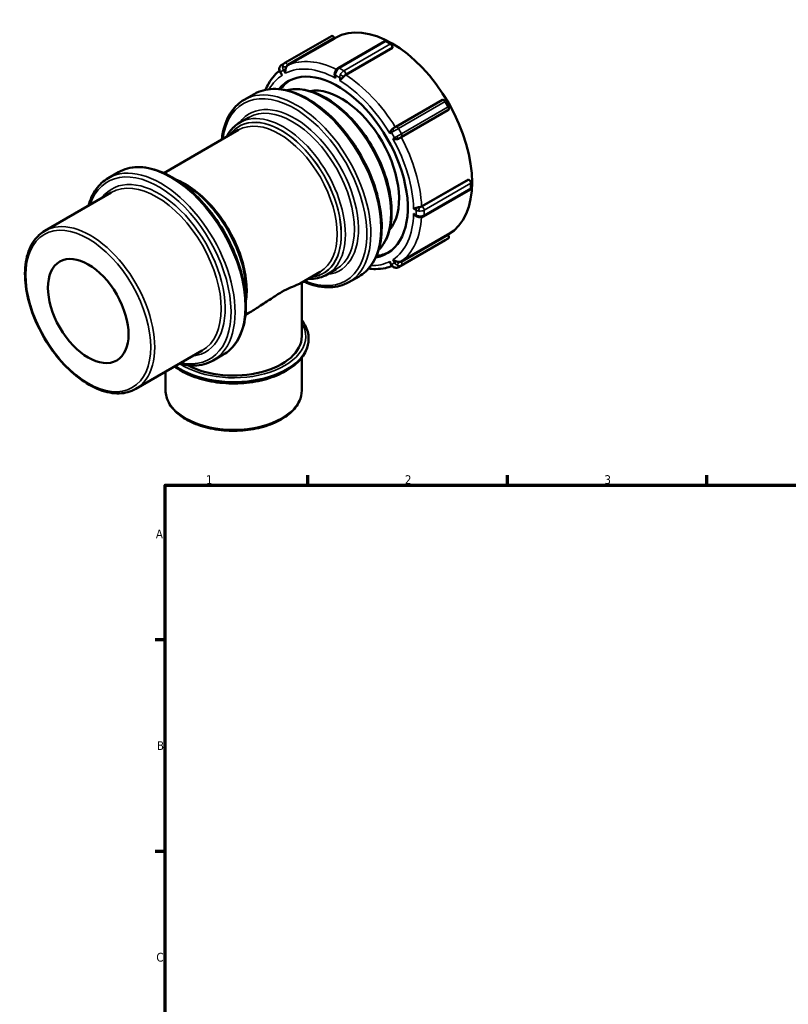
# Model space of a CAD drawing. Header units: millimetres. Extents: x -31 to 903, y 0 to 784.
# Tile 2 of 5: x -31 to 239, y 392 to 737. Entities that reach past the tile are written whole.
import ezdxf

# ---------------------------------------------------------------- set-up
doc = ezdxf.new("R2010")
doc.units = ezdxf.units.MM
for name, color, linetype, lineweight in [('Border (ANSI)', 7, 'Continuous', 70), ('Visible (ANSI)', 7, 'Continuous', 50), ('Visible Narrow (ANSI)', 7, 'Continuous', 35)]:
    doc.layers.add(name, color=color, linetype=linetype, lineweight=lineweight)
doc.styles.add('Note Text (ANSI)', font='tahoma.ttf')

# ---------------------------------------------------------------- blocks, each defined once
blk = doc.blocks.new('Borders Default Border')
at = {"layer": 'Border (ANSI)'}
for p, q in [((70.08, 574), (70.08, 577.45)), ((140.17, 574), (140.17, 577.45)), ((210.25, 574), (210.25, 577.45)), ((20, 519.75), (16.55, 519.75)), ((20, 445.5), (16.55, 445.5))]:
    blk.add_line(p, q, dxfattribs=at)
at = {"layer": 'Border (ANSI)', "flags": 128}
blk.add_lwpolyline([(20, 20), (20, 574), (821, 574), (821, 20), (20, 20)], dxfattribs=at)
at = {"layer": 'Border (ANSI)', "char_height": 3.05, "attachment_point": 7, "style": 'Note Text (ANSI)'}
for s, insert in [('1', (34.35, 574.4)), ('2', (104.2, 574.4)), ('3', (174.26, 574.34)), ('A', (16.78, 555.35)), ('B', (17.15, 481.1)), ('C', (16.95, 406.8))]:
    blk.add_mtext(s, dxfattribs=dict(at, insert=insert))

msp = doc.modelspace()

# ---------------------------------------------------------------- linework, layer by layer
at = {"layer": 'Visible (ANSI)'}
for p, q in [((62.021, 722.102), (78.426, 731.549)), ((79.566, 730.728), (63.161, 721.281)), ((79.566, 730.728), (79.425, 730.973)), ((79.542, 730.77), (79.826, 730.934)), ((80.753, 720.286), (97.158, 729.733)), ((99.142, 728.829), (97.657, 729.684)), ((99.849, 727.373), (83.444, 717.926)), ((99.849, 727.373), (99.849, 727.604)), ((62.016, 722.099), (60.966, 721.49)), ((60.397, 718.853), (60.61, 718.484)), ((79.545, 718.195), (79.545, 718.008)), ((47.741, 709.146), (51.277, 711.182)), ((100.971, 699.672), (117.376, 709.119)), ((119.425, 706.724), (118.375, 708.543)), ((119.283, 705.486), (102.878, 696.039)), ((119.283, 705.486), (119.425, 705.568)), ((46.214, 701.169), (49.396, 703.002)), ((19.596, 683.476), (45.823, 698.578)), ((100.13, 699.187), (100.132, 699.188)), ((0.082, 681.701), (3.618, 683.737)), ((110.079, 671.793), (126.484, 681.24)), ((126.684, 681.125), (126.484, 681.24)), ((110.778, 668.277), (127.183, 677.724)), ((127.391, 678.183), (127.391, 679.9)), ((-22.221, 663.203), (1.113, 676.64)), ((108.206, 668.369), (108.366, 668.277)), ((101.969, 650.478), (118.374, 659.925)), ((102.878, 652.489), (119.283, 661.936)), ((118.375, 659.925), (119.425, 660.535)), ((119.425, 661.691), (119.283, 661.936)), ((119.312, 661.886), (119.519, 662.006)), ((76.905, 647.874), (80.087, 649.707)), ((99.183, 651.672), (99.397, 651.303)), ((67.389, 644.76), (74.467, 648.837)), ((84.57, 645.192), (88.105, 647.228)), ((67.995, 626.203), (67.995, 645.11)), ((48.241, 633.734), (49.443, 634.426)), ((70.385, 625.222), (70.385, 625.385)), ((9.717, 607.741), (33.051, 621.179)), ((36.911, 617.747), (40.446, 619.783)), ((67.995, 607.236), (67.995, 618.693)), ((20.192, 607.236), (20.192, 613.774))]:
    msp.add_line(p, q, dxfattribs=at)
for centre, major_axis, ratio, start_param, end_param in [((99.672, 696.47), (-19.847, 34.464), 0.5780931, 3.1415927, 6.2831853), ((78.925, 730.682), (-0.499, 0.867), 0.5780931, 4.7143227, 6.2831853), ((97.657, 728.866), (-0.499, 0.867), 0.5780931, 5.4997209, 6.2831853), ((99.142, 728.011), (-0.499, 0.867), 0.5780931, 3.9289245, 5.4997209), ((80.581, 685.475), (-17.391, 30.2), 0.5780931, 2.9319689, 6.4928091), ((81.853, 686.208), (-17.391, 30.2), 0.5780931, 0.0364597, 0.2575047), ((81.853, 686.208), (-14.322, 24.871), 0.5780931, 3.3443866, 6.0803913), ((117.875, 708.253), (-0.499, 0.867), 0.5780931, 4.7143227, 6.2831853), ((118.925, 706.434), (0.499, -0.867), 0.5780931, 0.0019337, 1.57273), ((126.684, 680.307), (-0.499, 0.867), 0.5780931, 3.9289245, 5.4997209), ((126.684, 678.591), (0.499, -0.867), 0.5780931, 0, 0.7873319), ((118.925, 661.401), (0.499, -0.867), 0.5780931, 0.0019337, 1.57273), ((81.853, 686.208), (17.391, -30.2), 0.5780931, 6.0256806, 6.2467256), ((44.094, 626.203), (23.901, 0), 0.5758617, 3.9732692, 6.2831853)]:
    msp.add_ellipse(centre, major_axis=major_axis, ratio=ratio, start_param=start_param, end_param=end_param, dxfattribs=at)
msp.add_ellipse((-6.959, 635.065), major_axis=(9.981, -17.332), ratio=0.5780931, dxfattribs=at)
for points, knots in [([(62.016, 722.099), (62.016, 722.1), (62.017, 722.1), (62.017, 722.1), (62.018, 722.1), (62.018, 722.101), (62.018, 722.101), (62.019, 722.101), (62.019, 722.101), (62.02, 722.102), (62.02, 722.102), (62.021, 722.102)], [4.709659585, 4.709659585, 4.709659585, 4.709659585, 4.710205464, 4.710205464, 4.7107513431, 4.7107513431, 4.7112972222, 4.7112972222, 4.7118431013, 4.7118431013, 4.7123889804, 4.7123889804, 4.7123889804, 4.7123889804]), ([(55.302, 712.692), (55.61, 713.418), (55.953, 714.115), (56.936, 715.841), (57.632, 716.82), (58.96, 718.313), (59.548, 718.879), (60.174, 719.391)], [5.08745225, 5.08745225, 5.08745225, 5.08745225, 5.17280249, 5.17280249, 5.30950651, 5.30950651, 5.4049501, 5.4049501, 5.4049501, 5.4049501]), ([(60.966, 721.49), (60.847, 721.421), (60.736, 721.337), (60.54, 721.146), (60.455, 721.039), (60.313, 720.813), (60.255, 720.692), (60.168, 720.446), (60.139, 720.32), (60.104, 720.068), (60.1, 719.941), (60.107, 719.817)], [1.5735257, 1.5735257, 1.5735257, 1.5735257, 1.7760174, 1.7760174, 1.978509, 1.978509, 2.1810007, 2.1810007, 2.3834923, 2.3834923, 2.585984, 2.585984, 2.585984, 2.585984]), ([(60.107, 719.817), (60.111, 719.748), (60.118, 719.68), (60.138, 719.545), (60.152, 719.479), (60.185, 719.348), (60.205, 719.283), (60.25, 719.156), (60.276, 719.093), (60.332, 718.971), (60.363, 718.911), (60.397, 718.853)], [2.585984, 2.585984, 2.585984, 2.585984, 2.69710573, 2.69710573, 2.80822746, 2.80822746, 2.91934919, 2.91934919, 3.03047092, 3.03047092, 3.14159265, 3.14159265, 3.14159265, 3.14159265]), ([(61.178, 717.868), (61.176, 717.869), (61.174, 717.871), (60.981, 718.019), (60.816, 718.182), (60.661, 718.4), (60.634, 718.442), (60.61, 718.484)], [-0.88037149, -0.88037149, -0.88037149, -0.88037149, -0.87959756, -0.87959756, -0.79606772, -0.79606772, -0.77638319, -0.77638319, -0.77638319, -0.77638319]), ([(62.351, 719.987), (62.349, 719.978), (62.347, 719.969), (62.285, 719.737), (62.24, 719.495), (62.193, 718.982), (62.196, 718.724), (62.227, 718.482), (62.228, 718.479), (62.228, 718.477)], [-0.1642281, -0.1642281, -0.1642281, -0.1642281, -0.16119846, -0.16119846, -0.0824759, -0.0824759, 0, 0, 0.00076416, 0.00076416, 0.00076416, 0.00076416]), ([(62.655, 720.771), (62.616, 720.703), (62.579, 720.629), (62.464, 720.369), (62.406, 720.184), (62.355, 719.998), (62.353, 719.992), (62.351, 719.987)], [0.625242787, 0.625242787, 0.625242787, 0.625242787, 0.645542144, 0.645542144, 0.689865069, 0.689865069, 0.691242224, 0.691242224, 0.691242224, 0.691242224]), ([(63.161, 721.281), (62.987, 721.18), (62.81, 721.012), (62.682, 720.816), (62.669, 720.794), (62.655, 720.771)], [0, 0, 0, 0, 0.074015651, 0.074015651, 0.083081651, 0.083081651, 0.083081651, 0.083081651]), ([(79.726, 719.067), (79.704, 719.012), (79.684, 718.957), (79.647, 718.846), (79.63, 718.789), (79.601, 718.675), (79.588, 718.617), (79.567, 718.499), (79.559, 718.439), (79.548, 718.318), (79.545, 718.257), (79.545, 718.195)], [2.585984, 2.585984, 2.585984, 2.585984, 2.69710573, 2.69710573, 2.80822746, 2.80822746, 2.91934919, 2.91934919, 3.03047092, 3.03047092, 3.14159265, 3.14159265, 3.14159265, 3.14159265]), ([(80.753, 720.286), (80.654, 720.229), (80.563, 720.165), (80.394, 720.027), (80.315, 719.952), (80.168, 719.795), (80.1, 719.712), (79.975, 719.539), (79.917, 719.449), (79.813, 719.262), (79.767, 719.166), (79.726, 719.067)], [1.5707963, 1.5707963, 1.5707963, 1.5707963, 1.7738339, 1.7738339, 1.9768714, 1.9768714, 2.1799089, 2.1799089, 2.3829465, 2.3829465, 2.585984, 2.585984, 2.585984, 2.585984]), ([(79.838, 716.77), (79.837, 716.772), (79.836, 716.774), (79.722, 717.025), (79.635, 717.291), (79.559, 717.714), (79.545, 717.864), (79.545, 718.008)], [-0.88037149, -0.88037149, -0.88037149, -0.88037149, -0.87959756, -0.87959756, -0.79606772, -0.79606772, -0.74847074, -0.74847074, -0.74847074, -0.74847074]), ([(82.243, 716.777), (82.237, 716.771), (82.231, 716.765), (82.065, 716.607), (81.901, 716.459), (81.583, 716.168), (81.44, 716.035), (81.325, 715.917), (81.324, 715.916), (81.323, 715.915)], [-0.1642281, -0.1642281, -0.1642281, -0.1642281, -0.16119846, -0.16119846, -0.0824759, -0.0824759, 0, 0, 0.00076416, 0.00076416, 0.00076416, 0.00076416]), ([(82.844, 717.425), (82.785, 717.359), (82.724, 717.29), (82.519, 717.06), (82.385, 716.914), (82.251, 716.785), (82.247, 716.781), (82.243, 716.777)], [0.625242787, 0.625242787, 0.625242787, 0.625242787, 0.645542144, 0.645542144, 0.689865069, 0.689865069, 0.691242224, 0.691242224, 0.691242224, 0.691242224]), ([(83.444, 717.926), (83.27, 717.825), (83.065, 717.66), (82.884, 717.469), (82.864, 717.447), (82.844, 717.425)], [0, 0, 0, 0, 0.074015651, 0.074015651, 0.083081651, 0.083081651, 0.083081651, 0.083081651]), ([(51.277, 711.182), (53.25, 712.318), (55.522, 712.926), (60.465, 713.052), (63.146, 712.538), (68.676, 710.42), (71.529, 708.785), (77.073, 704.569), (79.764, 701.985), (84.707, 696.143), (86.961, 692.886), (90.811, 686.025), (92.409, 682.423), (94.788, 675.223), (95.569, 671.627), (96.227, 664.791), (96.101, 661.554), (94.926, 655.774), (93.88, 653.227), (91.224, 649.522), (89.773, 648.188), (88.105, 647.228)], [5.4997209, 5.4997209, 5.4997209, 5.4997209, 5.8035506, 5.8035506, 6.1178312, 6.1178312, 6.4414558, 6.4414558, 6.7659275, 6.7659275, 7.0896336, 7.0896336, 7.4130381, 7.4130381, 7.736821, 7.736821, 8.0613597, 8.0613597, 8.3844755, 8.3844755, 8.6413135, 8.6413135, 8.6413135, 8.6413135]), ([(62.624, 712.491), (63.58, 712.74), (64.581, 712.879), (67.849, 712.971), (70.231, 712.52), (75.148, 710.653), (77.688, 709.205), (82.623, 705.465), (85.018, 703.171), (89.418, 697.982), (91.424, 695.09), (94.851, 688.994), (96.273, 685.792), (98.392, 679.391), (99.088, 676.192), (99.675, 670.108), (99.564, 667.224), (98.515, 662.071), (97.581, 659.798), (95.851, 657.389), (95.409, 656.865), (94.934, 656.385)], [5.6569673, 5.6569673, 5.6569673, 5.6569673, 5.801676, 5.801676, 6.1151162, 6.1151162, 6.4391365, 6.4391365, 6.7641785, 6.7641785, 7.0883611, 7.0883611, 7.4122003, 7.4122003, 7.7364635, 7.7364635, 8.0615739, 8.0615739, 8.385048, 8.385048, 8.484067, 8.484067, 8.484067, 8.484067]), ([(39.947, 695.195), (40.04, 696.06), (40.169, 696.901), (40.921, 700.6), (41.967, 703.146), (44.623, 706.851), (46.073, 708.185), (47.741, 709.146)], [4.82848101, 4.82848101, 4.82848101, 4.82848101, 4.91976709, 4.91976709, 5.24288288, 5.24288288, 5.49972085, 5.49972085, 5.49972085, 5.49972085]), ([(41.54, 696.112), (41.86, 696.737), (42.218, 697.326), (43.598, 699.246), (44.815, 700.364), (46.214, 701.169)], [5.14141998, 5.14141998, 5.14141998, 5.14141998, 5.24379637, 5.24379637, 5.49972085, 5.49972085, 5.49972085, 5.49972085]), ([(98.933, 697.34), (98.934, 697.342), (98.934, 697.344), (98.966, 697.55), (99.025, 697.772), (99.201, 698.211), (99.312, 698.415), (99.45, 698.603), (99.455, 698.61), (99.46, 698.617)], [-0.88037149, -0.88037149, -0.88037149, -0.88037149, -0.87959756, -0.87959756, -0.79606772, -0.79606772, -0.71633918, -0.71633918, -0.71327082, -0.71327082, -0.71327082, -0.71327082]), ([(99.46, 698.617), (99.554, 698.743), (99.673, 698.864), (99.916, 699.055), (100.022, 699.125), (100.13, 699.187)], [0.48523314, 0.48523314, 0.48523314, 0.48523314, 0.510400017, 0.510400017, 0.528076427, 0.528076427, 0.528076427, 0.528076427]), ([(100.132, 699.188), (100.219, 699.238), (100.313, 699.293), (100.498, 699.4), (100.593, 699.454), (100.772, 699.557), (100.858, 699.608), (100.948, 699.659), (100.959, 699.666), (100.971, 699.672)], [0, 0, 0, 0, 0.03256043, 0.03256043, 0.06451471, 0.06451471, 0.09648138, 0.09648138, 0.10126932, 0.10126932, 0.10126932, 0.10126932]), ([(101.351, 695.341), (101.343, 695.34), (101.334, 695.339), (101.103, 695.314), (100.87, 695.32), (100.402, 695.385), (100.181, 695.445), (99.987, 695.52), (99.985, 695.521), (99.983, 695.521)], [-0.1642281, -0.1642281, -0.1642281, -0.1642281, -0.16119846, -0.16119846, -0.0824759, -0.0824759, 0, 0, 0.00076416, 0.00076416, 0.00076416, 0.00076416]), ([(102.183, 695.638), (102.104, 695.593), (102.021, 695.549), (101.739, 695.422), (101.549, 695.367), (101.363, 695.342), (101.357, 695.342), (101.351, 695.341)], [0.625242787, 0.625242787, 0.625242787, 0.625242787, 0.645542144, 0.645542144, 0.689865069, 0.689865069, 0.691242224, 0.691242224, 0.691242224, 0.691242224]), ([(102.878, 696.039), (102.704, 695.938), (102.47, 695.803), (102.236, 695.669), (102.21, 695.653), (102.183, 695.638)], [0, 0, 0, 0, 0.074015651, 0.074015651, 0.083081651, 0.083081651, 0.083081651, 0.083081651]), ([(3.618, 683.737), (5.591, 684.873), (7.863, 685.481), (12.806, 685.607), (15.487, 685.093), (21.017, 682.975), (23.87, 681.34), (29.414, 677.124), (32.105, 674.54), (37.048, 668.698), (39.302, 665.441), (43.152, 658.58), (44.75, 654.978), (47.129, 647.778), (47.91, 644.182), (48.568, 637.346), (48.442, 634.109), (47.267, 628.329), (46.221, 625.782), (43.565, 622.077), (42.114, 620.743), (40.446, 619.783)], [5.4997209, 5.4997209, 5.4997209, 5.4997209, 5.8035506, 5.8035506, 6.1178312, 6.1178312, 6.4414558, 6.4414558, 6.7659275, 6.7659275, 7.0896336, 7.0896336, 7.4130381, 7.4130381, 7.736821, 7.736821, 8.0613597, 8.0613597, 8.3844755, 8.3844755, 8.6413135, 8.6413135, 8.6413135, 8.6413135]), ([(-6.9, 672.026), (-6.285, 674.193), (-5.384, 676.131), (-3.036, 679.406), (-1.586, 680.74), (0.082, 681.701)], [4.98699111, 4.98699111, 4.98699111, 4.98699111, 5.24288288, 5.24288288, 5.49972085, 5.49972085, 5.49972085, 5.49972085]), ([(23.771, 681.228), (26.007, 680.342), (28.271, 679.034), (32.789, 675.618), (35.037, 673.469), (39.165, 668.607), (41.046, 665.896), (44.262, 660.183), (45.596, 657.182), (47.585, 651.179), (48.239, 648.18), (48.748, 642.909), (48.71, 640.597), (48.392, 638.473)], [6.1292543, 6.1292543, 6.1292543, 6.1292543, 6.4377411, 6.4377411, 6.7631264, 6.7631264, 7.0875963, 7.0875963, 7.4116974, 7.4116974, 7.7362496, 7.7362496, 8.0117801, 8.0117801, 8.0117801, 8.0117801]), ([(107.278, 670.96), (107.279, 670.96), (107.281, 670.961), (107.44, 671.002), (107.627, 671.06), (108.037, 671.19), (108.247, 671.259), (108.466, 671.324), (108.475, 671.326), (108.483, 671.329)], [-0.88037149, -0.88037149, -0.88037149, -0.88037149, -0.87959756, -0.87959756, -0.79606772, -0.79606772, -0.71633918, -0.71633918, -0.71327082, -0.71327082, -0.71327082, -0.71327082]), ([(108.483, 671.329), (108.631, 671.372), (108.797, 671.411), (109.1, 671.475), (109.224, 671.499), (109.344, 671.525)], [0.48523314, 0.48523314, 0.48523314, 0.48523314, 0.510400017, 0.510400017, 0.528222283, 0.528222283, 0.528222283, 0.528222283]), ([(109.344, 671.525), (109.374, 671.531), (109.402, 671.537), (109.658, 671.598), (109.905, 671.693), (110.079, 671.793)], [-0.083081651, -0.083081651, -0.083081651, -0.083081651, -0.074015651, -0.074015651, 0, 0, 0, 0]), ([(108.206, 668.369), (108.081, 668.441), (107.957, 668.529), (107.627, 668.807), (107.44, 669.015), (107.281, 669.239), (107.279, 669.241), (107.278, 669.243)], [-0.12978723, -0.12978723, -0.12978723, -0.12978723, -0.0824759, -0.0824759, 0, 0, 0.00076416, 0.00076416, 0.00076416, 0.00076416]), ([(108.366, 668.277), (108.42, 668.246), (108.474, 668.218), (108.585, 668.167), (108.64, 668.144), (108.752, 668.104), (108.809, 668.086), (108.923, 668.054), (108.98, 668.04), (109.095, 668.017), (109.153, 668.007), (109.211, 667.999)], [3.14159265, 3.14159265, 3.14159265, 3.14159265, 3.25271438, 3.25271438, 3.36383611, 3.36383611, 3.47495784, 3.47495784, 3.58607957, 3.58607957, 3.6972013, 3.6972013, 3.6972013, 3.6972013]), ([(109.211, 667.999), (109.317, 667.985), (109.423, 667.977), (109.636, 667.974), (109.743, 667.978), (109.956, 668), (110.061, 668.017), (110.271, 668.065), (110.374, 668.096), (110.579, 668.174), (110.679, 668.22), (110.778, 668.277)], [3.6972013, 3.6972013, 3.6972013, 3.6972013, 3.9002388, 3.9002388, 4.1032764, 4.1032764, 4.3063139, 4.3063139, 4.5093514, 4.5093514, 4.712389, 4.712389, 4.712389, 4.712389]), ([(9.717, 607.741), (8.005, 606.756), (6.037, 606.225), (1.755, 606.101), (-0.569, 606.54), (-5.366, 608.358), (-7.845, 609.77), (-12.661, 613.416), (-14.999, 615.654), (-19.293, 620.715), (-21.25, 623.537), (-24.594, 629.483), (-25.982, 632.607), (-28.05, 638.852), (-28.73, 641.973), (-29.303, 647.911), (-29.195, 650.726), (-28.171, 655.756), (-27.258, 657.976), (-24.94, 661.203), (-23.675, 662.365), (-22.221, 663.203)], [2.3581282, 2.3581282, 2.3581282, 2.3581282, 2.6596658, 2.6596658, 2.9729136, 2.9729136, 3.2970209, 3.2970209, 3.6221916, 3.6221916, 3.9464817, 3.9464817, 4.2704191, 4.2704191, 4.5947906, 4.5947906, 4.9200298, 4.9200298, 5.2435835, 5.2435835, 5.4997209, 5.4997209, 5.4997209, 5.4997209]), ([(99.983, 653.083), (99.985, 653.082), (99.987, 653.08), (100.181, 652.933), (100.402, 652.802), (100.87, 652.585), (101.103, 652.504), (101.334, 652.441), (101.343, 652.439), (101.351, 652.437)], [-0.88037149, -0.88037149, -0.88037149, -0.88037149, -0.87959756, -0.87959756, -0.79606772, -0.79606772, -0.71633918, -0.71633918, -0.71327082, -0.71327082, -0.71327082, -0.71327082]), ([(99.758, 650.835), (99.005, 650.547), (98.224, 650.318), (96.272, 649.908), (95.078, 649.79), (93.059, 649.795), (92.25, 649.848), (91.433, 649.951)], [2.44928129, 2.44928129, 2.44928129, 2.44928129, 2.54446922, 2.54446922, 2.68116837, 2.68116837, 2.7703968, 2.7703968, 2.7703968, 2.7703968]), ([(99.183, 651.672), (99.159, 651.714), (99.136, 651.759), (99.025, 652.002), (98.966, 652.228), (98.934, 652.469), (98.934, 652.472), (98.933, 652.474)], [-0.10191206, -0.10191206, -0.10191206, -0.10191206, -0.0824759, -0.0824759, 0, 0, 0.00076416, 0.00076416, 0.00076416, 0.00076416]), ([(99.397, 651.303), (99.43, 651.245), (99.467, 651.188), (99.544, 651.078), (99.585, 651.025), (99.673, 650.922), (99.719, 650.873), (99.816, 650.778), (99.867, 650.733), (99.973, 650.648), (100.029, 650.608), (100.086, 650.57)], [3.14159265, 3.14159265, 3.14159265, 3.14159265, 3.25271438, 3.25271438, 3.36383611, 3.36383611, 3.47495784, 3.47495784, 3.58607957, 3.58607957, 3.6972013, 3.6972013, 3.6972013, 3.6972013]), ([(100.086, 650.57), (100.191, 650.502), (100.303, 650.442), (100.539, 650.345), (100.663, 650.308), (100.92, 650.26), (101.053, 650.249), (101.322, 650.26), (101.457, 650.28), (101.721, 650.355), (101.849, 650.409), (101.969, 650.478)], [3.6972013, 3.6972013, 3.6972013, 3.6972013, 3.9002388, 3.9002388, 4.1032764, 4.1032764, 4.3063139, 4.3063139, 4.5093514, 4.5093514, 4.712389, 4.712389, 4.712389, 4.712389]), ([(101.351, 652.437), (101.507, 652.396), (101.672, 652.358), (101.96, 652.316), (102.074, 652.307), (102.183, 652.307)], [0.48523314, 0.48523314, 0.48523314, 0.48523314, 0.510400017, 0.510400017, 0.528222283, 0.528222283, 0.528222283, 0.528222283]), ([(102.183, 652.307), (102.21, 652.307), (102.236, 652.308), (102.47, 652.32), (102.704, 652.388), (102.878, 652.489)], [-0.083081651, -0.083081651, -0.083081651, -0.083081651, -0.074015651, -0.074015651, 0, 0, 0, 0]), ([(76.905, 647.874), (75.26, 646.927), (73.369, 646.417), (70.967, 646.345), (70.578, 646.349), (70.184, 646.37)], [2.3581282, 2.3581282, 2.3581282, 2.3581282, 2.65897336, 2.65897336, 2.71642907, 2.71642907, 2.71642907, 2.71642907]), ([(67.389, 644.761), (67.111, 644.601), (66.737, 644.438), (65.683, 644.008), (64.952, 643.725), (63.195, 642.933), (62.168, 642.418), (60.995, 641.743), (59.822, 641.068), (58.55, 640.258), (55.875, 638.498), (54.469, 637.551), (51.851, 635.866), (50.652, 635.123), (49.443, 634.426)], [-1.3975082, -1.3975082, -1.3975082, -1.3975082, -0.9952421, -0.9952421, -0.497621, -0.497621, 0, 0, 0, 0.497621, 0.497621, 0.9952421, 0.9952421, 1.3975082, 1.3975082, 1.3975082, 1.3975082]), ([(84.57, 645.192), (82.597, 644.055), (80.325, 643.447), (75.382, 643.321), (72.701, 643.836), (69.516, 645.055), (69.054, 645.247), (68.591, 645.453)], [2.3581282, 2.3581282, 2.3581282, 2.3581282, 2.66195793, 2.66195793, 2.97623854, 2.97623854, 3.02936804, 3.02936804, 3.02936804, 3.02936804]), ([(70.385, 625.385), (70.385, 627.003), (69.961, 628.616), (68.829, 630.74), (68.441, 631.337), (67.995, 631.914)], [5.49778714, 5.49778714, 5.49778714, 5.49778714, 5.79543547, 5.79543547, 5.91618723, 5.91618723, 5.91618723, 5.91618723]), ([(23.367, 615.602), (24.889, 614.451), (26.678, 613.437), (30.951, 611.617), (33.501, 610.866), (38.864, 609.876), (41.674, 609.635), (47.279, 609.683), (50.072, 609.971), (55.372, 611.049), (57.878, 611.841), (62.354, 613.862), (64.324, 615.094), (67.504, 617.892), (68.72, 619.46), (70.075, 622.453), (70.385, 623.836), (70.385, 625.222)], [3.0069064, 3.0069064, 3.0069064, 3.0069064, 3.2902287, 3.2902287, 3.6165845, 3.6165845, 3.9418466, 3.9418466, 4.2666627, 4.2666627, 4.5920096, 4.5920096, 4.9184354, 4.9184354, 5.2427739, 5.2427739, 5.4977871, 5.4977871, 5.4977871, 5.4977871]), ([(36.911, 617.747), (34.938, 616.61), (32.666, 616.002), (28.566, 615.898), (26.821, 616.11), (25.039, 616.564)], [2.3581282, 2.3581282, 2.3581282, 2.3581282, 2.66195793, 2.66195793, 2.87085794, 2.87085794, 2.87085794, 2.87085794]), ([(20.192, 607.236), (20.192, 605.765), (20.576, 604.298), (22.064, 601.485), (23.199, 600.145), (26.134, 597.706), (27.966, 596.62), (32.113, 594.844), (34.431, 594.157), (39.305, 593.251), (41.859, 593.029), (46.954, 593.069), (49.494, 593.328), (54.315, 594.307), (56.595, 595.025), (60.672, 596.865), (62.467, 597.986), (65.367, 600.54), (66.477, 601.972), (67.712, 604.707), (67.995, 605.97), (67.995, 607.236)], [2.3561945, 2.3561945, 2.3561945, 2.3561945, 2.6518287, 2.6518287, 2.9622498, 2.9622498, 3.2875761, 3.2875761, 3.6145845, 3.6145845, 3.9403938, 3.9403938, 4.265706, 4.265706, 4.5915992, 4.5915992, 4.9186744, 4.9186744, 5.2433968, 5.2433968, 5.4977871, 5.4977871, 5.4977871, 5.4977871])]:
    msp.add_open_spline(points, degree=3, knots=knots, dxfattribs=at)
at = {"layer": 'Visible Narrow (ANSI)'}
for p, q in [((63.02, 721.526), (79.425, 730.973)), ((81.252, 720.237), (97.657, 729.684)), ((99.142, 728.829), (82.737, 719.382)), ((83.444, 718.157), (99.849, 727.604)), ((60.556, 718.946), (61.606, 719.555)), ((61.178, 717.868), (60.556, 718.946)), ((61.606, 719.555), (62.228, 718.477)), ((82.737, 719.382), (81.252, 720.237)), ((79.838, 716.77), (79.838, 717.787)), ((79.838, 717.787), (81.323, 716.932)), ((81.323, 716.932), (81.323, 715.915)), ((101.97, 699.096), (118.375, 708.543)), ((119.425, 706.724), (103.02, 697.277)), ((103.02, 696.121), (119.425, 705.568)), ((103.02, 697.277), (101.97, 699.096)), ((98.933, 697.34), (99.556, 697.701)), ((99.556, 697.701), (100.606, 695.883)), ((100.606, 695.883), (99.983, 695.521)), ((126.684, 681.125), (110.279, 671.678)), ((110.986, 670.453), (127.391, 679.9)), ((127.391, 678.183), (110.986, 668.736)), ((107.278, 670.96), (108.158, 670.453)), ((108.158, 670.453), (108.158, 668.736)), ((110.986, 668.736), (110.986, 670.453)), ((108.158, 668.736), (107.278, 669.243)), ((118.375, 659.925), (101.97, 650.478)), ((119.425, 661.691), (103.02, 652.244)), ((103.02, 651.088), (119.425, 660.535)), ((99.983, 653.083), (100.606, 652.005)), ((99.556, 651.396), (98.933, 652.474)), ((100.606, 652.005), (99.556, 651.396)), ((101.97, 650.478), (103.02, 651.088))]:
    msp.add_line(p, q, dxfattribs=at)
for centre, major_axis, ratio, start_param, end_param in [((63.02, 720.369), (-1.004, 1.73), 0.8159693, 0, 1.0124583), ((62.52, 721.236), (-0.499, 0.867), 0.5780931, 4.7143227, 6.2831853), ((81.995, 686.29), (-19.847, 34.464), 0.5780931, 5.5648201, 6.2335498), ((61.105, 719.871), (-0.999, -0.054), 0.3062618, 5.7421152, 6.2831853), ((61.97, 719.76), (-1.004, 1.73), 0.8159693, 0, 1.0124583), ((61.97, 719.76), (-1.004, 1.73), 0.8159693, 1.0124583, 1.5680669), ((61.263, 719.353), (-0.866, -0.5), 0.0015778, 5.6667946, 6.2831853), ((62.155, 720.48), (0.999, 0.054), 0.3062618, 1.0297262, 2.6005225), ((63.02, 720.369), (1.004, -1.73), 0.8159693, 4.1540509, 4.7096596), ((62.313, 719.962), (0.866, 0.5), 0.0015778, 1.5250831, 2.525202), ((80.581, 685.475), (-18.848, 32.731), 0.5780931, 5.5275243, 6.2573156), ((63.52, 720.66), (-0.502, 0.865), 0.8159693, 6.2804559, 7.2956436), ((80.652, 718.687), (-0.925, 0.379), 0.184319, 0, 0.9420015), ((81.252, 718.602), (0.998, 1.733), 0.5780931, 1.7986521, 2.3542608), ((81.252, 718.602), (0.998, 1.733), 0.5780931, 0.7834645, 1.7986521), ((81.252, 719.419), (-0.499, 0.867), 0.5780931, 5.4997209, 6.2831853), ((82.737, 717.747), (-0.998, -1.733), 0.5780931, 3.9250571, 4.9402448), ((82.737, 718.564), (-0.499, 0.867), 0.5780931, 3.9289245, 5.4997209), ((66.156, 677.169), (18.414, -31.977), 0.5780931, 0, 3.1415927), ((69.691, 679.205), (-18.414, 31.977), 0.5780931, 3.1415927, 6.2831853), ((80.581, 685.475), (-18.848, 32.731), 0.5780931, 0.0297371, 0.3305755), ((80.545, 718.195), (-1, 0), 0.5758617, 0, 0.7853982), ((82.737, 717.747), (-0.998, -1.733), 0.5780931, 4.9402448, 5.4958534), ((82.03, 717.339), (1, 0), 0.5758617, 3.9269908, 4.9271097), ((80.581, 685.475), (18.848, -32.731), 0.5780931, 1.6005335, 2.3303248), ((82.136, 717.832), (0.925, -0.379), 0.184319, 4.0835941, 5.6543904), ((83.444, 717.339), (0.499, 0.867), 0.5780931, 0.7834645, 1.7986521), ((81.995, 686.29), (-19.847, 34.464), 0.5780931, 4.7659049, 5.4481516), ((65.448, 676.762), (-17.915, 31.11), 0.5780931, 2.4971636, 6.9276143), ((76.055, 682.869), (-16.368, 28.424), 0.5780931, 3.3103081, 6.1144699), ((65.448, 676.762), (15.844, -27.514), 0.5780931, 6.0314996, 9.6764637), ((61.559, 674.522), (15.345, -26.647), 0.5780931, 0, 3.1415927), ((64.741, 676.354), (-15.345, 26.647), 0.5780931, 3.1415927, 6.2831853), ((60.852, 674.115), (-14.846, 25.781), 0.5780931, 2.8751205, 6.5496575), ((60.852, 674.115), (14.821, -25.738), 0.5780931, 6.022952, 9.6850113), ((60.145, 673.708), (-14.322, 24.871), 0.5780931, 3.1415927, 6.2831853), ((100.263, 698.108), (0.502, -0.865), 0.8159693, 3.7095407, 4.7096596), ((100.97, 698.516), (1.732, 1), 0.0015778, 1.9695934, 2.525202), ((100.633, 698.323), (-0.501, 0.866), 0.3883095, 0, 1.5690841), ((100.97, 698.516), (1.732, 1), 0.0015778, 0.9544057, 1.9695933), ((101.47, 698.806), (-0.499, 0.867), 0.5780931, 4.7143227, 6.2831853), ((80.581, 685.475), (18.848, -32.731), 0.5780931, 0.8151353, 1.5449266), ((102.02, 696.697), (-1.732, -1), 0.0015778, 5.111186, 5.6667946), ((101.313, 696.29), (0.502, -0.865), 0.8159693, 4.7096596, 5.7097785), ((102.02, 696.697), (-1.732, -1), 0.0015778, 4.0959983, 5.111186), ((101.683, 696.504), (0.501, -0.866), 0.3883095, 4.7106768, 6.2814731), ((102.52, 695.831), (0.866, 0.5), 0.0015778, 0.9544057, 1.9695933), ((81.995, 686.29), (-19.847, 34.464), 0.5780931, 3.9804938, 4.6627534), ((102.52, 696.987), (0.499, -0.867), 0.5780931, 0.0019337, 1.57273), ((22.032, 651.76), (-18.414, 31.977), 0.5780931, 3.1415927, 6.2831853), ((17.789, 649.317), (-17.915, 31.11), 0.5780931, 2.6711438, 6.7536342), ((18.497, 649.724), (18.414, -31.977), 0.5780931, 0, 3.1415927), ((17.789, 649.317), (16.468, -28.597), 0.5780931, 6.0363764, 9.6715869), ((17.082, 648.909), (-15.969, 27.731), 0.5780931, 3.1415927, 6.2831853), ((26.628, 654.406), (15.345, -26.647), 0.5780931, 0.7099345, 2.4316582), ((108.865, 670.86), (-0.499, -0.867), 0.5780931, 4.4957345, 5.4958534), ((109.572, 671.268), (2, 0), 0.5758617, 3.9269908, 4.4825995), ((109.344, 670.707), (-0.134, -0.991), 0.1862148, 3.7678462, 5.3386425), ((109.572, 671.268), (2, 0), 0.5758617, 4.4825995, 5.4977871), ((109.572, 672.085), (-1, 0), 0.5758617, 1.3410068, 2.3561945), ((110.279, 670.86), (-0.499, 0.867), 0.5780931, 3.9289245, 5.4997209), ((-6.252, 635.472), (15.969, -27.731), 0.5780931, 0, 3.1415927), ((28.043, 655.221), (-14.322, 24.871), 0.5780931, 4.478494, 4.9462839), ((80.581, 685.475), (18.848, -32.731), 0.5780931, 0.0297371, 0.7595284), ((81.995, 686.29), (19.847, -34.464), 0.5780931, 0.053503, 0.7223562), ((109.572, 669.551), (-2, 0), 0.5758617, 0.7853982, 1.3410068), ((108.865, 669.144), (-0.499, -0.867), 0.5780931, 5.4958534, 6.2831853), ((109.572, 669.551), (-2, 0), 0.5758617, 1.3410068, 2.3561945), ((109.344, 668.99), (-0.134, -0.991), 0.1862148, 5.3386425, 6.2831853), ((110.279, 669.144), (0.499, -0.867), 0.5780931, 0, 0.7873319), ((80.581, 685.475), (18.848, -32.731), 0.5780931, 5.9526098, 6.2573156), ((100.263, 651.803), (-0.866, -0.5), 0.0015778, 5.6667946, 6.2831853), ((100.97, 652.21), (-1.004, 1.73), 0.8159693, 1.5680669, 2.1236756), ((100.633, 651.408), (-0.547, -0.837), 0.3035808, 0, 0.5425675), ((100.97, 652.21), (1.004, -1.73), 0.8159693, 5.2652682, 6.2804559), ((101.313, 652.412), (-0.866, -0.5), 0.0015778, 4.6666757, 5.6667946), ((102.02, 652.82), (1.004, -1.73), 0.8159693, 4.7096596, 5.2652682), ((101.683, 652.017), (-0.547, -0.837), 0.3035808, 0.5425675, 2.1133639), ((102.02, 652.82), (1.004, -1.73), 0.8159693, 5.2652682, 6.2804559), ((102.52, 653.11), (0.502, -0.865), 0.8159693, 5.2652682, 6.2804559), ((102.52, 651.954), (0.499, -0.867), 0.5780931, 0.0019337, 1.57273), ((44.094, 626.203), (25.292, 0), 0.5758617, 3.8683476, 6.6162793), ((44.094, 625.222), (26.292, 0), 0.5758617, 3.8186306, 6.2831853), ((44.094, 625.385), (26.292, 0), 0.5758617, 3.8263089, 6.2831853), ((44.094, 607.236), (23.901, 0), 0.5758617, 3.1415927, 6.2831853)]:
    msp.add_ellipse(centre, major_axis=major_axis, ratio=ratio, start_param=start_param, end_param=end_param, dxfattribs=at)
msp.add_ellipse((-6.959, 635.065), major_axis=(15.47, -26.864), ratio=0.5780931, dxfattribs=at)

# ---------------------------------------------------------------- block references
msp.add_blockref('Borders Default Border', (0, 0))

doc.saveas('drawing.dxf')
